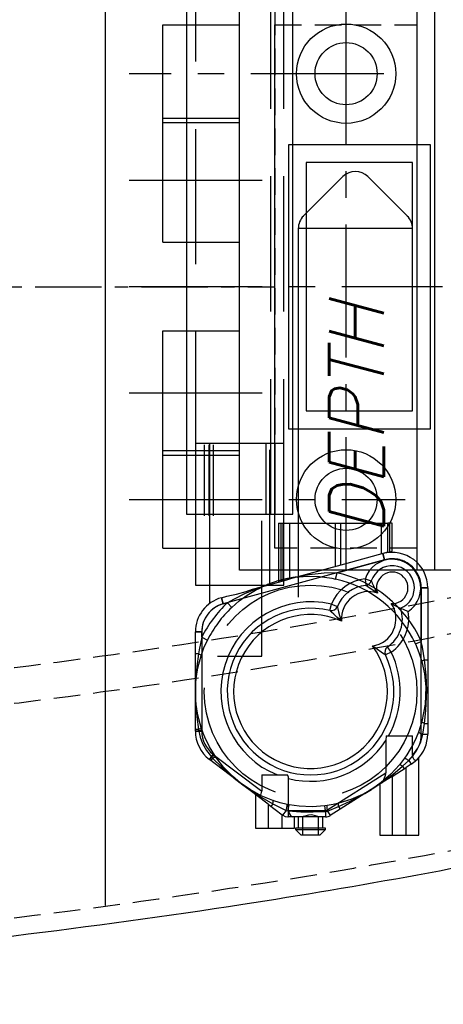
# Model space of a CAD drawing. Extents: x -184.4 to -118.8, y 116.3 to 158.3.
# Tile 8 of 16: x -168.2 to -162.2, y 137.4 to 151.3. Entities that reach past the tile are written whole.
import ezdxf

# ---------------------------------------------------------------- set-up
doc = ezdxf.new("R2010")
doc.units = 0
doc.header["$LTSCALE"] = 1.5
doc.header["$MEASUREMENT"] = 0
for name, pattern in [('CENTER', [2, 1.25, -0.25, 0.25, -0.25]), ('HIDDEN', [0.375, 0.25, -0.125]), ('SLDHIDDEN0', [1.905, 1.27, -0.635])]:
    doc.linetypes.add(name, pattern=pattern)
doc.layers.get('0').update_dxf_attribs({"linetype": 'CONTINUOUS'})
for name, color, linetype in [('ANTENNA', 2, 'CONTINUOUS'), ('DEVICE_WATCHDOG', 7, 'CONTINUOUS'), ('HULL', 7, 'CONTINUOUS'), ('J_BOX_AFT', 171, 'CONTINUOUS'), ('SENSOR_DEPTH', 140, 'CONTINUOUS'), ('STATION12', 50, 'CONTINUOUS')]:
    doc.layers.add(name, color=color, linetype=linetype)
doc.styles.add('ENGR', font='Romans', dxfattribs={"oblique": 15})

msp = doc.modelspace()

# ---------------------------------------------------------------- linework, layer by layer
for centre, radius in [((-163.55, 150.548), 0.7), ((-163.55, 150.548), 0.438), ((-163.55, 144.548), 0.7), ((-163.55, 144.548), 0.438)]:
    msp.add_circle(centre, radius)
at = {"layer": 'ANTENNA', "linetype": 'CONTINUOUS'}
for p, q in [((-165.801, 158.339), (-165.801, 144.339)), ((-164.301, 144.339), (-164.301, 158.339)), ((-165.801, 144.339), (-164.389, 144.339)), ((-165.676, 144.339), (-165.676, 143.339)), ((-164.426, 144.214), (-164.426, 144.339)), ((-164.389, 144.339), (-164.301, 144.339)), ((-164.501, 144.214), (-163.626, 144.214)), ((-163.626, 144.214), (-162.961, 144.214)), ((-163.626, 143.621), (-163.626, 144.214)), ((-162.961, 143.803), (-162.961, 144.214)), ((-162.901, 144.214), (-162.961, 144.214)), ((-162.901, 143.819), (-162.901, 144.214)), ((-162.961, 143.803), (-163.626, 143.621)), ((-163.031, 143.784), (-163.007, 143.697)), ((-162.961, 143.803), (-162.901, 143.819)), ((-163.007, 143.697), (-165.284, 143.074)), ((-163.626, 143.621), (-164.355, 143.422)), ((-163.281, 143.426), (-163.196, 143.398)), ((-163.281, 143.426), (-163.273, 143.336)), ((-165.676, 143.339), (-164.426, 143.339)), ((-165.476, 143.339), (-165.476, 143.083)), ((-164.871, 143.281), (-164.656, 143.339)), ((-162.399, 143.301), (-162.489, 143.301)), ((-162.489, 141.237), (-162.489, 143.301)), ((-162.399, 143.301), (-162.399, 141.237)), ((-165.308, 143.161), (-165.231, 143.182)), ((-165.308, 143.161), (-165.284, 143.074)), ((-163.778, 142.982), (-163.757, 143.07)), ((-163.757, 143.07), (-163.673, 143.037)), ((-165.676, 142.679), (-165.586, 142.679)), ((-165.676, 141.281), (-165.676, 142.679)), ((-165.586, 142.679), (-165.586, 141.281)), ((-162.914, 142.395), (-162.995, 142.356)), ((-162.914, 142.395), (-162.965, 142.47)), ((-165.676, 141.281), (-165.586, 141.281)), ((-162.984, 141.214), (-162.989, 141.151)), ((-162.989, 141.151), (-162.989, 140.694)), ((-162.984, 141.214), (-162.612, 141.214)), ((-162.612, 140.944), (-162.612, 141.214)), ((-162.489, 141.237), (-162.399, 141.237)), ((-165.478, 140.883), (-165.424, 140.954)), ((-164.803, 140.37), (-165.478, 140.883)), ((-165.424, 140.954), (-164.739, 140.435)), ((-162.526, 139.814), (-162.526, 140.902)), ((-164.739, 140.664), (-164.739, 140.435)), ((-164.739, 140.664), (-164.376, 140.664)), ((-164.362, 140.163), (-164.362, 140.613)), ((-163.821, 140.168), (-162.989, 140.694)), ((-163.053, 140.548), (-163.773, 140.092)), ((-163.076, 140.533), (-163.076, 139.814)), ((-164.826, 140.387), (-164.826, 139.914)), ((-163.821, 140.168), (-163.773, 140.092)), ((-164.362, 140.163), (-163.839, 140.163)), ((-163.839, 140.073), (-164.299, 140.073)), ((-164.276, 139.914), (-164.276, 140.073)), ((-164.226, 140.073), (-164.226, 139.914)), ((-163.876, 139.914), (-163.876, 140.073)), ((-163.839, 140.163), (-163.839, 140.073)), ((-164.826, 139.914), (-164.551, 139.914)), ((-164.551, 139.914), (-164.276, 139.914)), ((-163.838, 139.914), (-164.263, 139.914)), ((-164.263, 139.914), (-164.263, 139.894)), ((-164.263, 139.894), (-163.838, 139.894)), ((-164.263, 139.894), (-164.183, 139.814)), ((-163.918, 139.814), (-163.838, 139.894)), ((-163.838, 139.894), (-163.838, 139.914)), ((-163.918, 139.814), (-164.183, 139.814)), ((-163.076, 139.814), (-162.801, 139.814)), ((-162.801, 139.814), (-162.526, 139.814))]:
    msp.add_line(p, q, dxfattribs=at)
at = {"layer": 'ANTENNA', "linetype": 'SLDHIDDEN0'}
for p, q in [((-165.676, 158.339), (-165.676, 144.339)), ((-164.613, 144.339), (-164.613, 158.339)), ((-164.426, 144.339), (-164.426, 158.339)), ((-165.676, 145.339), (-164.426, 145.339)), ((-165.676, 145.339), (-164.426, 145.339)), ((-165.676, 145.316), (-165.676, 144.316)), ((-165.676, 145.316), (-165.676, 144.316)), ((-165.551, 145.316), (-165.551, 144.316)), ((-165.488, 145.316), (-165.488, 144.316)), ((-165.476, 145.339), (-165.476, 143.339)), ((-165.426, 145.316), (-165.426, 144.316)), ((-164.676, 144.339), (-164.676, 145.339)), ((-164.626, 143.339), (-164.626, 145.339)), ((-164.613, 144.339), (-164.613, 145.339)), ((-164.551, 144.339), (-164.551, 145.339)), ((-164.426, 144.339), (-164.426, 145.339)), ((-164.426, 144.339), (-164.426, 145.339)), ((-165.476, 144.339), (-165.476, 143.339)), ((-164.738, 142.339), (-164.738, 144.339)), ((-164.626, 143.348), (-164.626, 144.339)), ((-164.501, 144.214), (-164.501, 143.382)), ((-164.497, 143.383), (-164.497, 144.214)), ((-164.47, 144.214), (-164.47, 143.409)), ((-164.437, 143.418), (-164.437, 144.214)), ((-164.426, 143.339), (-164.426, 144.214)), ((-164.345, 143.437), (-164.345, 144.214)), ((-163.701, 143.6), (-163.701, 144.214)), ((-163.056, 144.214), (-163.056, 143.777)), ((-162.931, 143.811), (-162.931, 144.214)), ((-163.007, 143.697), (-163.031, 143.784)), ((-163.678, 143.513), (-163.007, 143.697)), ((-163.698, 143.425), (-163.678, 143.513)), ((-164.656, 143.339), (-164.355, 143.422)), ((-164.47, 143.409), (-164.47, 143.39)), ((-164.346, 143.424), (-164.346, 143.437)), ((-164.346, 143.437), (-164.346, 143.437)), ((-162.489, 143.301), (-162.489, 142.547)), ((-162.489, 143.301), (-162.399, 143.301)), ((-165.284, 143.074), (-165.308, 143.161)), ((-165.284, 143.074), (-165.223, 143.091)), ((-165.223, 143.091), (-165.162, 143.025)), ((-165.586, 142.679), (-165.676, 142.679)), ((-165.586, 142.604), (-165.586, 142.679)), ((-165.586, 142.604), (-165.505, 142.564)), ((-162.571, 142.51), (-162.489, 142.547)), ((-165.633, 142.373), (-165.676, 142.373)), ((-165.363, 142.339), (-165.051, 142.339)), ((-165.051, 142.339), (-164.738, 142.339)), ((-162.442, 142.287), (-162.399, 142.287)), ((-165.633, 141.306), (-165.676, 141.306)), ((-165.629, 141.281), (-165.676, 141.281)), ((-165.633, 141.306), (-165.629, 141.281)), ((-165.587, 141.31), (-165.595, 141.334)), ((-162.482, 141.415), (-162.529, 141.269)), ((-162.467, 141.237), (-162.442, 141.391)), ((-162.442, 141.391), (-162.399, 141.391)), ((-162.467, 141.237), (-162.399, 141.237)), ((-165.45, 140.92), (-165.478, 140.883)), ((-165.432, 140.901), (-165.458, 140.868)), ((-165.45, 140.92), (-165.432, 140.901)), ((-165.387, 140.915), (-165.401, 140.936)), ((-162.725, 140.899), (-162.798, 140.805)), ((-162.754, 140.787), (-162.666, 140.869)), ((-162.666, 140.869), (-162.631, 140.815)), ((-162.901, 140.644), (-162.701, 140.771)), ((-162.754, 140.787), (-162.731, 140.751)), ((-162.631, 140.815), (-162.701, 140.771)), ((-162.701, 139.814), (-162.701, 140.771)), ((-162.901, 140.644), (-163.053, 140.548)), ((-162.901, 140.644), (-162.901, 139.814)), ((-164.651, 140.254), (-164.803, 140.37)), ((-164.651, 140.254), (-164.651, 139.914)), ((-164.651, 140.254), (-164.451, 140.103)), ((-164.583, 140.256), (-164.609, 140.223)), ((-164.353, 140.243), (-164.38, 140.248)), ((-163.817, 140.231), (-163.851, 140.227)), ((-163.812, 140.155), (-163.655, 140.217)), ((-163.655, 140.217), (-163.632, 140.181)), ((-164.451, 139.914), (-164.451, 140.103)), ((-164.445, 140.098), (-164.451, 140.103)), ((-164.394, 140.165), (-164.445, 140.098)), ((-164.394, 140.165), (-164.369, 140.158)), ((-164.369, 140.158), (-164.369, 140.073)), ((-164.299, 140.073), (-164.369, 140.073)), ((-164.163, 140.073), (-164.163, 139.814)), ((-163.938, 139.814), (-163.938, 140.073)), ((-163.839, 140.15), (-163.812, 140.155)), ((-163.839, 140.15), (-163.839, 140.073)), ((-163.812, 140.155), (-163.773, 140.092))]:
    msp.add_line(p, q, dxfattribs=at)
at = {"layer": 'ANTENNA', "linetype": 'HIDDEN'}
msp.add_line((-164.551, 144.339), (-164.551, 158.339), dxfattribs=at)
at = {"layer": 'ANTENNA', "linetype": 'SLDHIDDEN0', "flags": 128}
for points in [[(-163.678, 143.513), (-163.858, 143.506), (-163.984, 143.494), (-164.068, 143.483), (-164.125, 143.474), (-164.162, 143.468), (-164.187, 143.464), (-164.204, 143.461), (-164.215, 143.459), (-164.222, 143.457), (-164.229, 143.456), (-164.231, 143.455), (-164.232, 143.455), (-164.232, 143.455)], [(-164.497, 143.402), (-164.497, 143.402), (-164.491, 143.404), (-164.479, 143.407), (-164.463, 143.411), (-164.444, 143.416), (-164.437, 143.418)], [(-164.47, 143.409), (-164.47, 143.409), (-164.47, 143.409)], [(-164.239, 143.453), (-164.212, 143.456), (-164.156, 143.461), (-164.096, 143.464), (-163.926, 143.459), (-163.751, 143.436), (-163.698, 143.425)], [(-164.716, 143.323), (-164.717, 143.323), (-164.718, 143.322), (-164.722, 143.321), (-164.741, 143.314), (-164.821, 143.284), (-164.981, 143.216), (-165.138, 143.138), (-165.223, 143.091)], [(-165.162, 143.025), (-165.056, 143.116), (-164.945, 143.196), (-164.829, 143.266), (-164.758, 143.302), (-164.722, 143.319), (-164.71, 143.325)], [(-165.586, 142.604), (-165.624, 142.428), (-165.633, 142.373)], [(-165.595, 142.345), (-165.555, 142.455), (-165.505, 142.564)], [(-162.442, 142.287), (-162.471, 142.465), (-162.489, 142.547)], [(-162.571, 142.51), (-162.522, 142.389), (-162.482, 142.264)], [(-165.633, 142.373), (-165.656, 142.194), (-165.673, 141.96), (-165.676, 141.851), (-165.676, 141.841), (-165.676, 141.839)], [(-165.676, 141.839), (-165.676, 141.841), (-165.676, 141.845), (-165.668, 141.995), (-165.641, 142.173), (-165.595, 142.345)], [(-165.633, 142.373), (-165.624, 142.368), (-165.616, 142.364), (-165.61, 142.36), (-165.604, 142.356), (-165.6, 142.353), (-165.597, 142.35), (-165.595, 142.347), (-165.595, 142.345)], [(-162.482, 142.264), (-162.482, 142.266), (-162.48, 142.268), (-162.477, 142.271), (-162.472, 142.274), (-162.466, 142.277), (-162.459, 142.28), (-162.451, 142.284), (-162.442, 142.287)], [(-162.482, 142.264), (-162.445, 142.09), (-162.427, 141.908), (-162.435, 141.663), (-162.482, 141.415)], [(-162.442, 141.391), (-162.423, 141.57), (-162.412, 141.852), (-162.42, 142.07), (-162.442, 142.287)], [(-165.676, 141.839), (-165.676, 141.838), (-165.676, 141.828), (-165.673, 141.718), (-165.656, 141.485), (-165.633, 141.306)], [(-165.595, 141.334), (-165.641, 141.506), (-165.668, 141.683), (-165.676, 141.834), (-165.676, 141.838), (-165.676, 141.839)], [(-165.633, 141.306), (-165.624, 141.31), (-165.616, 141.314), (-165.61, 141.318), (-165.604, 141.322), (-165.6, 141.326), (-165.597, 141.329), (-165.595, 141.332), (-165.595, 141.334)], [(-165.629, 141.281), (-165.619, 141.285), (-165.611, 141.29), (-165.603, 141.294), (-165.597, 141.298), (-165.592, 141.302), (-165.589, 141.305), (-165.587, 141.308), (-165.587, 141.31)], [(-165.629, 141.281), (-165.607, 141.194), (-165.574, 141.108), (-165.52, 141.01), (-165.45, 140.92)], [(-165.401, 140.936), (-165.44, 140.997), (-165.477, 141.06), (-165.543, 141.195), (-165.566, 141.252), (-165.587, 141.31)], [(-162.482, 141.415), (-162.482, 141.413), (-162.48, 141.41), (-162.477, 141.408), (-162.472, 141.405), (-162.466, 141.402), (-162.459, 141.398), (-162.451, 141.395), (-162.442, 141.391)], [(-162.529, 141.269), (-162.563, 141.186), (-162.601, 141.105), (-162.644, 141.026), (-162.691, 140.949), (-162.725, 140.899)], [(-162.666, 140.869), (-162.605, 140.936), (-162.553, 141.011), (-162.5, 141.118), (-162.467, 141.237)], [(-162.529, 141.269), (-162.528, 141.267), (-162.525, 141.264), (-162.52, 141.261), (-162.513, 141.257), (-162.503, 141.253), (-162.492, 141.248), (-162.48, 141.242), (-162.467, 141.237)], [(-165.45, 140.92), (-165.44, 140.925), (-165.432, 140.929), (-165.424, 140.933), (-165.417, 140.935), (-165.411, 140.937), (-165.406, 140.937), (-165.403, 140.937), (-165.401, 140.936)], [(-165.432, 140.901), (-165.424, 140.906), (-165.416, 140.91), (-165.408, 140.913), (-165.402, 140.915), (-165.396, 140.916), (-165.392, 140.917), (-165.389, 140.916), (-165.387, 140.915)], [(-165.432, 140.901), (-165.304, 140.775), (-165.128, 140.62), (-165.042, 140.552), (-165.035, 140.546), (-165.033, 140.545)], [(-165.033, 140.545), (-165.035, 140.546), (-165.038, 140.549), (-165.153, 140.645), (-165.278, 140.774), (-165.387, 140.915)], [(-162.725, 140.899), (-162.723, 140.9), (-162.719, 140.899), (-162.714, 140.897), (-162.707, 140.893), (-162.698, 140.889), (-162.688, 140.883), (-162.677, 140.876), (-162.666, 140.869)], [(-162.631, 140.815), (-162.574, 140.857), (-162.538, 140.891), (-162.526, 140.903), (-162.527, 140.902)], [(-162.798, 140.805), (-162.918, 140.674), (-163.054, 140.556), (-163.177, 140.469), (-163.18, 140.467), (-163.182, 140.466)], [(-163.182, 140.466), (-163.18, 140.467), (-163.172, 140.472), (-163.081, 140.533), (-162.892, 140.672), (-162.754, 140.787)], [(-162.754, 140.787), (-162.762, 140.793), (-162.77, 140.797), (-162.777, 140.801), (-162.783, 140.803), (-162.788, 140.805), (-162.793, 140.806), (-162.796, 140.806), (-162.798, 140.805)], [(-165.033, 140.545), (-165.032, 140.544), (-165.024, 140.538), (-164.936, 140.474), (-164.739, 140.346), (-164.583, 140.256)], [(-164.582, 140.304), (-164.747, 140.371), (-164.905, 140.457), (-165.029, 140.542), (-165.032, 140.544), (-165.033, 140.545)], [(-163.655, 140.217), (-163.491, 140.293), (-163.285, 140.404), (-163.191, 140.46), (-163.183, 140.465), (-163.182, 140.466)], [(-163.182, 140.466), (-163.183, 140.465), (-163.186, 140.463), (-163.317, 140.389), (-163.482, 140.317), (-163.652, 140.264)], [(-164.583, 140.256), (-164.581, 140.266), (-164.579, 140.275), (-164.579, 140.283), (-164.578, 140.29), (-164.578, 140.295), (-164.579, 140.299), (-164.58, 140.302), (-164.582, 140.304)], [(-164.583, 140.256), (-164.422, 140.177), (-164.394, 140.165)], [(-164.38, 140.248), (-164.482, 140.273), (-164.582, 140.304)], [(-164.394, 140.165), (-164.391, 140.181), (-164.388, 140.197), (-164.385, 140.211), (-164.383, 140.224), (-164.381, 140.234), (-164.38, 140.242), (-164.38, 140.246), (-164.38, 140.248)], [(-164.369, 140.158), (-164.366, 140.175), (-164.363, 140.191), (-164.36, 140.206), (-164.358, 140.218), (-164.356, 140.229), (-164.354, 140.236), (-164.353, 140.241), (-164.353, 140.243)], [(-163.851, 140.227), (-164.03, 140.214), (-164.212, 140.222), (-164.353, 140.243)], [(-163.839, 140.15), (-163.841, 140.166), (-163.843, 140.18), (-163.845, 140.193), (-163.847, 140.205), (-163.848, 140.214), (-163.849, 140.221), (-163.85, 140.225), (-163.851, 140.227)], [(-163.812, 140.155), (-163.814, 140.17), (-163.816, 140.185), (-163.817, 140.198), (-163.818, 140.209), (-163.819, 140.218), (-163.819, 140.225), (-163.818, 140.23), (-163.817, 140.231)], [(-163.652, 140.264), (-163.733, 140.246), (-163.817, 140.231)], [(-163.655, 140.217), (-163.656, 140.227), (-163.657, 140.236), (-163.657, 140.244), (-163.657, 140.25), (-163.656, 140.256), (-163.655, 140.26), (-163.654, 140.263), (-163.652, 140.264)], [(-164.445, 140.098), (-164.44, 140.095), (-164.408, 140.079), (-164.374, 140.073), (-164.369, 140.073)], [(-164.369, 140.158), (-164.19, 140.146), (-164.015, 140.144), (-163.839, 140.15)], [(-163.915, 140.073), (-163.936, 140.075), (-163.982, 140.089), (-164.038, 140.1), (-164.081, 140.098), (-164.134, 140.084), (-164.179, 140.073), (-164.187, 140.073)]]:
    msp.add_lwpolyline(points, dxfattribs=at)
at = {"layer": 'ANTENNA', "linetype": 'CONTINUOUS', "flags": 128}
for points in [[(-163.196, 143.398), (-163.194, 143.394), (-163.189, 143.385), (-163.18, 143.365), (-163.163, 143.329), (-163.138, 143.278), (-163.109, 143.229), (-163.109, 143.228)], [(-165.231, 143.182), (-165.166, 143.196), (-165.097, 143.21), (-164.961, 143.25), (-164.871, 143.281)], [(-163.109, 143.228), (-163.109, 143.228), (-163.16, 143.26), (-163.209, 143.291), (-163.244, 143.315), (-163.262, 143.328), (-163.27, 143.334), (-163.273, 143.336)], [(-163.615, 142.833), (-163.616, 142.833), (-163.633, 142.848), (-163.68, 142.89), (-163.725, 142.931), (-163.756, 142.96), (-163.77, 142.974), (-163.776, 142.98), (-163.778, 142.982)], [(-163.673, 143.037), (-163.673, 143.034), (-163.671, 143.026), (-163.666, 143.006), (-163.656, 142.965), (-163.641, 142.91), (-163.623, 142.854), (-163.615, 142.834), (-163.615, 142.833)], [(-162.913, 143.079), (-162.912, 143.079), (-162.853, 143.047), (-162.816, 143.029), (-162.795, 143.019), (-162.784, 143.014), (-162.78, 143.012)], [(-162.676, 142.966), (-162.676, 142.966), (-162.712, 142.981), (-162.741, 142.994), (-162.765, 143.005), (-162.776, 143.01), (-162.78, 143.012)], [(-162.995, 142.356), (-162.998, 142.357), (-163.005, 142.362), (-163.021, 142.373), (-163.057, 142.396), (-163.107, 142.431), (-163.158, 142.468), (-163.176, 142.482), (-163.177, 142.482)], [(-162.612, 140.944), (-162.611, 140.931), (-162.607, 140.91), (-162.598, 140.892), (-162.588, 140.88), (-162.576, 140.874), (-162.562, 140.873), (-162.549, 140.88)], [(-164.362, 140.613), (-164.364, 140.631), (-164.373, 140.658), (-164.376, 140.664)], [(-163.053, 140.548), (-163.038, 140.563), (-163.016, 140.598), (-162.998, 140.645), (-162.99, 140.68), (-162.989, 140.694)], [(-164.803, 140.37), (-164.787, 140.365), (-164.77, 140.369), (-164.757, 140.38), (-164.746, 140.397), (-164.741, 140.416), (-164.739, 140.435)], [(-164.362, 140.163), (-164.359, 140.139), (-164.35, 140.118), (-164.332, 140.093), (-164.314, 140.078), (-164.299, 140.073)]]:
    msp.add_lwpolyline(points, dxfattribs=at)
at = {"layer": 'ANTENNA', "linetype": 'SLDHIDDEN0'}
msp.add_circle((-164.051, 141.839), 1.5, dxfattribs=at)
at = {"layer": 'ANTENNA', "linetype": 'CONTINUOUS'}
for centre, radius, start, end in [((-162.899, 143.301), 0.5, 0, 105.2886), ((-162.899, 143.301), 0.402, 303.6203, 161.952), ((-162.899, 143.301), 0.41, 0, 105.2886), ((-162.899, 143.301), 0.312, 292.26, 161.952), ((-162.899, 143.301), 0.222, 266.3906, 199.1817), ((-163.231, 142.863), 0.565, 95.0777, 158.5585), ((-163.281, 143.426), 0.09, 275.0777, 341.952), ((-163.231, 142.863), 0.475, 95.0777, 158.5585), ((-163.231, 142.863), 0.385, 71.4403, 184.499), ((-165.176, 142.679), 0.5, 105.2886, 180), ((-164.051, 141.839), 1.265, 76.5883, 248.2568), ((-165.176, 142.679), 0.41, 105.2886, 180), ((-164.051, 141.839), 1.175, 76.5883, 26.0827), ((-163.757, 143.07), 0.09, 256.5883, 338.5585), ((-163.231, 142.863), 0.385, 278.1719, 34.132), ((-163.231, 142.863), 0.475, 304.1125, 18.2651), ((-163.231, 142.863), 0.565, 304.1125, 10.4946), ((-164.051, 141.839), 1.085, 66.3356, 36.3354), ((-162.914, 142.395), 0.09, 124.1125, 206.0827), ((-164.051, 141.839), 1.265, 330.3915, 26.0827), ((-165.176, 141.281), 0.5, 180, 232.7887), ((-165.176, 141.281), 0.41, 180, 232.7887), ((-164.051, 141.839), 1.265, 255.7561, 327.0279), ((-162.899, 141.237), 0.41, 314.3773, 0), ((-162.899, 141.237), 0.5, 314.4337, 0), ((-163.839, 140.198), 0.035, 270, 302.3329), ((-163.839, 140.198), 0.125, 270, 302.3329)]:
    msp.add_arc(centre, radius, start, end, dxfattribs=at)
at = {"layer": 'ANTENNA', "linetype": 'SLDHIDDEN0'}
for centre, radius, start, end in [((-162.899, 143.301), 0.41, 0, 105.2886), ((-164.051, 141.839), 1.715, 24.3856, 77.4519), ((-164.051, 141.839), 1.625, 105.9489, 113.9322), ((-164.051, 141.839), 1.625, 100.4598, 104.9496), ((-164.051, 141.839), 1.625, 96.6451, 100.4598), ((-164.051, 141.839), 1.625, 24.3856, 77.4519), ((-164.051, 141.839), 1.715, 133.1253, 153.514), ((-165.176, 142.679), 0.41, 105.2886, 180), ((-164.051, 141.839), 1.625, 133.1253, 153.514)]:
    msp.add_arc(centre, radius, start, end, dxfattribs=at)
at = {"layer": 'DEVICE_WATCHDOG'}
for points in [[(-164.361, 145.544), (-162.361, 145.544), (-162.361, 149.544), (-164.361, 149.544)], [(-164.111, 145.794), (-162.611, 145.794), (-162.611, 149.294), (-164.111, 149.294)]]:
    msp.add_lwpolyline(points, close=True, dxfattribs=at)
at = {"layer": 'HULL', "color": 1, "linetype": 'CENTER', "ltscale": 0.5}
msp.add_line((-184.437, 147.544), (-164.551, 147.544), dxfattribs=at)
at = {"layer": 'HULL', "linetype": 'HIDDEN'}
for points, knots in [([(-179.437, 141.187), (-179.369, 141.191), (-179.301, 141.195), (-177.366, 141.307), (-175.511, 141.437), (-172.318, 141.721), (-170.971, 141.858), (-168.556, 142.133), (-167.489, 142.267), (-164.929, 142.637), (-163.427, 142.894), (-160.453, 143.487), (-158.989, 143.823), (-156.103, 144.601), (-154.681, 145.043), (-152.413, 145.852), (-151.552, 146.183), (-150.525, 146.608), (-150.345, 146.684), (-150.166, 146.761)], [86.692452, 86.692452, 86.692452, 86.692452, 86.900841, 86.900841, 92.594316, 92.594316, 96.730226, 96.730226, 100.061417, 100.061417, 104.806612, 104.806612, 109.551807, 109.551807, 114.297002, 114.297002, 117.231129, 117.231129, 117.858875, 117.858875, 117.858875, 117.858875]), ([(-179.437, 140.686), (-179.322, 140.693), (-179.206, 140.7), (-177.305, 140.811), (-175.527, 140.936), (-172.51, 141.201), (-171.263, 141.326), (-168.776, 141.602), (-167.544, 141.753), (-165.001, 142.122), (-163.68, 142.345), (-161.051, 142.851), (-159.752, 143.133), (-157.188, 143.776), (-155.919, 144.138), (-153.603, 144.888), (-152.547, 145.265), (-150.988, 145.875), (-150.475, 146.085), (-149.969, 146.301)], [86.663577, 86.663577, 86.663577, 86.663577, 87.015884, 87.015884, 92.45252, 92.45252, 96.275814, 96.275814, 100.099107, 100.099107, 104.254415, 104.254415, 108.409722, 108.409722, 112.56503, 112.56503, 116.105941, 116.105941, 117.858875, 117.858875, 117.858875, 117.858875]), ([(-179.437, 137.682), (-177.605, 137.784), (-174.437, 137.999), (-169.94, 138.439), (-165.933, 138.925), (-161.927, 139.596), (-157.915, 140.457), (-153.9, 141.586), (-150.867, 142.677), (-149.172, 143.379), (-148.788, 143.544)], [86.493229, 86.493229, 86.493229, 86.493229, 91.998394, 96.017362, 100.048491, 104.104215, 108.197734, 112.354283, 116.605589, 117.858875, 117.858875, 117.858875, 117.858875])]:
    msp.add_open_spline(points, degree=3, knots=knots, dxfattribs=at)
at = {"layer": 'HULL'}
msp.add_open_spline([(-179.437, 137.431), (-178.949, 137.459), (-178.461, 137.488), (-175.806, 137.654), (-173.64, 137.825), (-169.316, 138.258), (-167.156, 138.509), (-163.359, 139.096), (-161.719, 139.395), (-158.458, 140.093), (-156.837, 140.497), (-153.634, 141.437), (-152.052, 141.974), (-149.922, 142.8), (-149.353, 143.031), (-148.788, 143.272)], degree=3, knots=[86.479217, 86.479217, 86.479217, 86.479217, 87.943917, 87.943917, 94.451676, 94.451676, 100.959435, 100.959435, 105.945501, 105.945501, 110.931566, 110.931566, 115.917632, 115.917632, 117.752109, 117.752109, 117.752109, 117.752109], dxfattribs=at)
at = {"layer": 'J_BOX_AFT'}
for p, q in [((-165.053, 143.548), (-165.053, 151.548)), ((-162.553, 151.548), (-162.553, 143.548)), ((-162.303, 151.548), (-162.303, 143.548)), ((-166.136, 149.86), (-166.136, 151.235)), ((-164.553, 143.86), (-164.553, 151.236)), ((-166.136, 148.173), (-166.136, 149.923)), ((-166.136, 145.173), (-166.136, 146.923)), ((-166.136, 143.86), (-166.136, 145.235)), ((-162.053, 143.548), (-165.053, 143.548)), ((-163.772, 143.548), (-163.994, 143.548)), ((-162.681, 143.548), (-163.772, 143.548))]:
    msp.add_line(p, q, dxfattribs=at)
at = {"layer": 'J_BOX_AFT', "linetype": 'CENTER'}
for p, q in [((-163.55, 143.548), (-163.55, 151.548)), ((-166.136, 151.235), (-165.053, 151.235)), ((-163.018, 150.548), (-166.609, 150.548)), ((-166.136, 149.923), (-165.053, 149.923)), ((-166.136, 149.86), (-165.053, 149.86)), ((-166.609, 149.048), (-164.551, 149.048)), ((-166.136, 148.173), (-165.053, 148.173)), ((-166.609, 147.548), (-162.189, 147.548)), ((-166.136, 146.923), (-165.053, 146.923)), ((-166.609, 146.048), (-164.551, 146.048)), ((-166.136, 145.235), (-165.053, 145.235)), ((-166.136, 145.173), (-165.053, 145.173)), ((-166.609, 144.548), (-162.718, 144.548)), ((-166.136, 143.86), (-165.053, 143.86))]:
    msp.add_line(p, q, dxfattribs=at)
at = {"layer": 'J_BOX_AFT', "linetype": 'HIDDEN'}
for p, q in [((-164.553, 151.236), (-162.553, 151.236)), ((-162.553, 143.86), (-164.553, 143.86))]:
    msp.add_line(p, q, dxfattribs=at)
at = {"layer": 'SENSOR_DEPTH'}
for p, q in [((-163.596, 149.097), (-164.151, 148.542)), ((-163.242, 149.097), (-162.687, 148.542)), ((-162.614, 148.365), (-164.224, 148.365)), ((-164.224, 148.365), (-164.224, 143.17))]:
    msp.add_line(p, q, dxfattribs=at)
for centre, start, end in [((-163.419, 148.92), 45, 135), ((-163.974, 148.365), 135, 180), ((-162.864, 148.365), 360, 45)]:
    msp.add_arc(centre, 0.25, start, end, dxfattribs=at)
at = {"layer": 'STATION12'}
msp.add_line((-166.946, 138.823), (-166.946, 156.272), dxfattribs=at)

# ---------------------------------------------------------------- texts
at = {"layer": 'SENSOR_DEPTH', "style": 'ENGR', "oblique": 15}
msp.add_text('DEPTH', height=0.7695, rotation=90, dxfattribs=at).set_placement((-163.017, 144.04))

doc.saveas('drawing.dxf')
